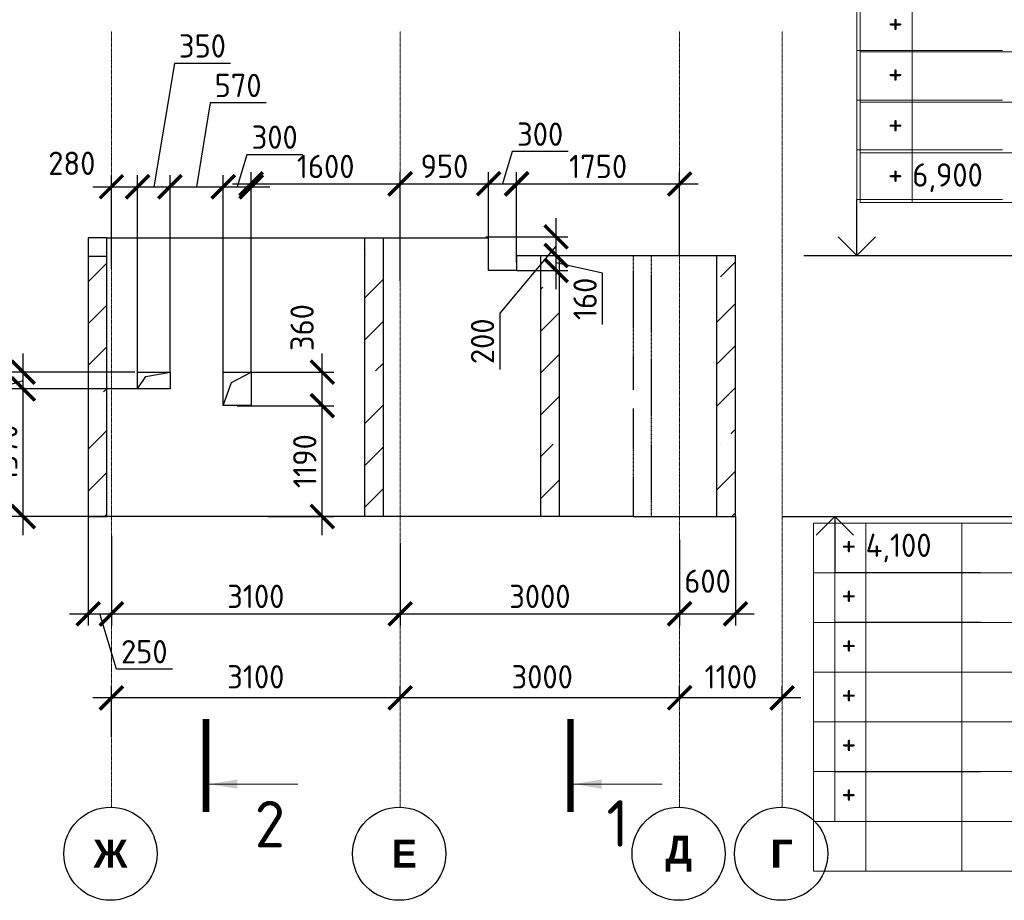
# Model space of a CAD drawing. Header units: millimetres. Extents: x 247266 to 730847, y -636031 to 10052.
# Tile 254 of 256: x 541956 to 552527, y -164405 to -154957. Entities that reach past the tile are written whole.
import ezdxf

# ---------------------------------------------------------------- set-up
doc = ezdxf.new("R2010")
doc.units = ezdxf.units.MM
for name, pattern in [('______5', [1100, 800, -100, 100, -100]), ('________', [0]), ('HIDDEN2', [4.7625, 3.175, -1.5875]), ('осевая', [50.8, 31.75, -6.35, 6.35, -6.35])]:
    doc.linetypes.add(name, pattern=pattern)
for name, color, linetype, lineweight in [('RAZMER', 7, 'Continuous', 15), ('Standard', 7, 'Continuous', 25), ('АС-Таблицы', 7, 'Continuous', 20), ('Оси', 7, '______5', 18), ('отметки', 7, 'Continuous', 18), ('Узлы', 7, 'Continuous', 0)]:
    doc.layers.add(name, color=color, linetype=linetype, lineweight=lineweight)
doc.layers.add('РАЗМЕРЫ', color=7, linetype='Continuous')
doc.styles.add('Century Gothic', font='GOTHIC.TTF')
doc.styles.add('GOST-2.304_Type-B', font='GOST_Common.ttf')
doc.styles.add('ГОСТ', font='GOST_Common.ttf')
doc.dimstyles.new('СПДС', dxfattribs={"dimscale": 100, "dimtxt": 2.5, "dimasz": 2.5, "dimexe": 1.25, "dimexo": 0, "dimtad": 1, "dimdec": 0, "dimtxsty": 'GOST-2.304_Type-B', "dimblk": 'ARCHTICK', "dimcen": 2.5, "dimdle": 2, "dimadec": 0, "dimazin": 2, "dimtfac": 0.75, "dimtdec": 0, "dimtmove": 1, "dimatfit": 3, "dimfxl": 1, "dimtolj": 1, "dimarcsym": 1})

# ---------------------------------------------------------------- blocks, each defined once
blk = doc.blocks.new('_ArchTick')
at = {"color": 0, "linetype": 'ByBlock', "const_width": 0.15}
blk.add_lwpolyline([(-0.5, -0.5), (0.5, 0.5)], dxfattribs=at)
blk = doc.blocks.new('*D230')
at = {"color": 0, "lineweight": -2}
for p, q in [((536285, -162233), (536285, -162108)), ((537385, -162233), (537385, -162108)), ((537585, -162233), (536085, -162233))]:
    blk.add_line(p, q, dxfattribs=at)
at = {"layer": 'DEFPOINTS', "color": 0, "ltscale": 100}
for p in [(536285, -162233), (536285, -162233), (537385, -162233)]:
    blk.add_point(p, dxfattribs=at)
at = {"color": 0, "lineweight": -2, "ltscale": 100, "xscale": 250, "yscale": 250, "zscale": 250, "rotation": 180}
blk.add_blockref('_ArchTick', (536285, -162233), dxfattribs=at)
at = {"color": 0, "lineweight": -2, "ltscale": 100, "xscale": 250, "yscale": 250, "zscale": 250}
blk.add_blockref('_ArchTick', (537385, -162233), dxfattribs=at)
at = {"color": 0, "lineweight": 0, "ltscale": 100, "insert": (536835, -162007), "char_height": 250, "width": 83333.33, "attachment_point": 5, "style": 'GOST-2.304_Type-B'}
blk.add_mtext('\\A1;1100', dxfattribs=at)
blk = doc.blocks.new('*D231')
at = {"color": 0, "lineweight": -2}
for p, q in [((533285, -162233), (533285, -162108)), ((536285, -162233), (536285, -162108)), ((536485, -162233), (533085, -162233))]:
    blk.add_line(p, q, dxfattribs=at)
at = {"layer": 'DEFPOINTS', "color": 0, "ltscale": 100}
for p in [(533285, -162233), (533285, -162233), (536285, -162233)]:
    blk.add_point(p, dxfattribs=at)
at = {"color": 0, "lineweight": -2, "ltscale": 100, "xscale": 250, "yscale": 250, "zscale": 250, "rotation": 180}
blk.add_blockref('_ArchTick', (533285, -162233), dxfattribs=at)
at = {"color": 0, "lineweight": -2, "ltscale": 100, "xscale": 250, "yscale": 250, "zscale": 250}
blk.add_blockref('_ArchTick', (536285, -162233), dxfattribs=at)
at = {"color": 0, "lineweight": 0, "ltscale": 100, "insert": (534810, -162007), "char_height": 250, "width": 83333.33, "attachment_point": 5, "style": 'GOST-2.304_Type-B'}
blk.add_mtext('\\A1;3000', dxfattribs=at)
blk = doc.blocks.new('*D232')
at = {"color": 0, "lineweight": -2}
for p, q in [((530185, -162656), (530185, -162108)), ((533285, -162233), (533285, -162108)), ((533485, -162233), (529985, -162233))]:
    blk.add_line(p, q, dxfattribs=at)
at = {"layer": 'DEFPOINTS', "color": 0, "ltscale": 100}
for p in [(530185, -162233), (533285, -162233), (530185, -162656)]:
    blk.add_point(p, dxfattribs=at)
at = {"color": 0, "lineweight": -2, "ltscale": 100, "xscale": 250, "yscale": 250, "zscale": 250, "rotation": 180}
blk.add_blockref('_ArchTick', (530185, -162233), dxfattribs=at)
at = {"color": 0, "lineweight": -2, "ltscale": 100, "xscale": 250, "yscale": 250, "zscale": 250}
blk.add_blockref('_ArchTick', (533285, -162233), dxfattribs=at)
at = {"color": 0, "lineweight": 0, "ltscale": 100, "insert": (531735, -162007), "char_height": 250, "width": 83333.33, "attachment_point": 5, "style": 'GOST-2.304_Type-B'}
blk.add_mtext('\\A1;3100', dxfattribs=at)
blk = doc.blocks.new('NSY101')
at = {"color": 0, "linetype": 'ByBlock', "lineweight": -2}
blk.add_circle((0, 0), 50, dxfattribs=at)
blk = doc.blocks.new('*D233')
at = {"color": 0, "lineweight": -2}
for p, q in [((549041, -162233), (549041, -162108)), ((550141, -162233), (550141, -162108)), ((550341, -162233), (548841, -162233))]:
    blk.add_line(p, q, dxfattribs=at)
at = {"layer": 'DEFPOINTS', "color": 0, "ltscale": 100}
for p in [(549041, -162233), (549041, -162233), (550141, -162233)]:
    blk.add_point(p, dxfattribs=at)
at = {"color": 0, "lineweight": -2, "ltscale": 100, "xscale": 250, "yscale": 250, "zscale": 250, "rotation": 180}
blk.add_blockref('_ArchTick', (549041, -162233), dxfattribs=at)
at = {"color": 0, "lineweight": -2, "ltscale": 100, "xscale": 250, "yscale": 250, "zscale": 250}
blk.add_blockref('_ArchTick', (550141, -162233), dxfattribs=at)
at = {"color": 0, "lineweight": 0, "ltscale": 100, "insert": (549591, -162007), "char_height": 250, "width": 83333.33, "attachment_point": 5, "style": 'GOST-2.304_Type-B'}
blk.add_mtext('\\A1;1100', dxfattribs=at)
blk = doc.blocks.new('*D234')
at = {"color": 0, "lineweight": -2}
for p, q in [((546041, -162233), (546041, -162108)), ((549041, -162233), (549041, -162108)), ((549241, -162233), (545841, -162233))]:
    blk.add_line(p, q, dxfattribs=at)
at = {"layer": 'DEFPOINTS', "color": 0, "ltscale": 100}
for p in [(546041, -162233), (546041, -162233), (549041, -162233)]:
    blk.add_point(p, dxfattribs=at)
at = {"color": 0, "lineweight": -2, "ltscale": 100, "xscale": 250, "yscale": 250, "zscale": 250, "rotation": 180}
blk.add_blockref('_ArchTick', (546041, -162233), dxfattribs=at)
at = {"color": 0, "lineweight": -2, "ltscale": 100, "xscale": 250, "yscale": 250, "zscale": 250}
blk.add_blockref('_ArchTick', (549041, -162233), dxfattribs=at)
at = {"color": 0, "lineweight": 0, "ltscale": 100, "insert": (547566, -162007), "char_height": 250, "width": 83333.33, "attachment_point": 5, "style": 'GOST-2.304_Type-B'}
blk.add_mtext('\\A1;3000', dxfattribs=at)
blk = doc.blocks.new('*D235')
at = {"color": 0, "lineweight": -2}
for p, q in [((542941, -162656), (542941, -162108)), ((546041, -162233), (546041, -162108)), ((546241, -162233), (542741, -162233))]:
    blk.add_line(p, q, dxfattribs=at)
at = {"layer": 'DEFPOINTS', "color": 0, "ltscale": 100}
for p in [(542941, -162233), (546041, -162233), (542941, -162656)]:
    blk.add_point(p, dxfattribs=at)
at = {"color": 0, "lineweight": -2, "ltscale": 100, "xscale": 250, "yscale": 250, "zscale": 250, "rotation": 180}
blk.add_blockref('_ArchTick', (542941, -162233), dxfattribs=at)
at = {"color": 0, "lineweight": -2, "ltscale": 100, "xscale": 250, "yscale": 250, "zscale": 250}
blk.add_blockref('_ArchTick', (546041, -162233), dxfattribs=at)
at = {"color": 0, "lineweight": 0, "ltscale": 100, "insert": (544491, -162007), "char_height": 250, "width": 83333.33, "attachment_point": 5, "style": 'GOST-2.304_Type-B'}
blk.add_mtext('\\A1;3100', dxfattribs=at)
blk = doc.blocks.new('*D251')
at = {"layer": 'DEFPOINTS', "color": 0, "ltscale": 100}
for p in [(542691, -160287), (542941, -160494), (542941, -161331)]:
    blk.add_point(p, dxfattribs=at)
at = {"layer": 'РАЗМЕРЫ', "color": 0, "lineweight": -2}
for p, q in [((542691, -160287), (542691, -161456)), ((542941, -160494), (542941, -161456)), ((542491, -161331), (543141, -161331)), ((542994, -161925), (542816, -161331)), ((543595, -161925), (542994, -161925))]:
    blk.add_line(p, q, dxfattribs=at)
at = {"layer": 'РАЗМЕРЫ', "color": 0, "lineweight": -2, "ltscale": 100, "xscale": 250, "yscale": 250, "zscale": 250, "rotation": 180}
blk.add_blockref('_ArchTick', (542691, -161331), dxfattribs=at)
at = {"layer": 'РАЗМЕРЫ', "color": 0, "lineweight": -2, "ltscale": 100, "xscale": 250, "yscale": 250, "zscale": 250}
blk.add_blockref('_ArchTick', (542941, -161331), dxfattribs=at)
at = {"layer": 'РАЗМЕРЫ', "color": 0, "lineweight": 0, "ltscale": 100, "insert": (543294, -161738), "char_height": 250, "attachment_point": 5, "style": 'GOST-2.304_Type-B'}
blk.add_mtext('\\A1;250', dxfattribs=at)
blk = doc.blocks.new('*D252')
at = {"layer": 'DEFPOINTS', "color": 0, "ltscale": 100}
for p in [(546041, -160573), (542941, -160710), (546041, -161331)]:
    blk.add_point(p, dxfattribs=at)
at = {"layer": 'РАЗМЕРЫ', "color": 0, "lineweight": -2}
for p, q in [((546041, -160573), (546041, -161456)), ((542941, -160710), (542941, -161456)), ((542741, -161331), (546241, -161331))]:
    blk.add_line(p, q, dxfattribs=at)
at = {"layer": 'РАЗМЕРЫ', "color": 0, "lineweight": -2, "ltscale": 100, "xscale": 250, "yscale": 250, "zscale": 250, "rotation": 180}
blk.add_blockref('_ArchTick', (542941, -161331), dxfattribs=at)
at = {"layer": 'РАЗМЕРЫ', "color": 0, "lineweight": -2, "ltscale": 100, "xscale": 250, "yscale": 250, "zscale": 250}
blk.add_blockref('_ArchTick', (546041, -161331), dxfattribs=at)
at = {"layer": 'РАЗМЕРЫ', "color": 0, "lineweight": 0, "ltscale": 100, "insert": (544491, -161144), "char_height": 250, "attachment_point": 5, "style": 'GOST-2.304_Type-B'}
blk.add_mtext('\\A1;3100', dxfattribs=at)
blk = doc.blocks.new('*D253')
at = {"layer": 'DEFPOINTS', "color": 0, "ltscale": 100}
for p in [(549041, -160536), (546041, -160573), (549041, -161331)]:
    blk.add_point(p, dxfattribs=at)
at = {"layer": 'РАЗМЕРЫ', "color": 0, "lineweight": -2}
for p, q in [((549041, -160536), (549041, -161456)), ((546041, -160573), (546041, -161456)), ((545841, -161331), (549241, -161331))]:
    blk.add_line(p, q, dxfattribs=at)
at = {"layer": 'РАЗМЕРЫ', "color": 0, "lineweight": -2, "ltscale": 100, "xscale": 250, "yscale": 250, "zscale": 250, "rotation": 180}
blk.add_blockref('_ArchTick', (546041, -161331), dxfattribs=at)
at = {"layer": 'РАЗМЕРЫ', "color": 0, "lineweight": -2, "ltscale": 100, "xscale": 250, "yscale": 250, "zscale": 250}
blk.add_blockref('_ArchTick', (549041, -161331), dxfattribs=at)
at = {"layer": 'РАЗМЕРЫ', "color": 0, "lineweight": 0, "ltscale": 100, "insert": (547541, -161144), "char_height": 250, "attachment_point": 5, "style": 'GOST-2.304_Type-B'}
blk.add_mtext('\\A1;3000', dxfattribs=at)
blk = doc.blocks.new('*D254')
at = {"layer": 'DEFPOINTS', "color": 0, "ltscale": 100}
for p in [(549641, -160287), (549041, -160536), (549641, -161331)]:
    blk.add_point(p, dxfattribs=at)
at = {"layer": 'РАЗМЕРЫ', "color": 0, "lineweight": -2}
for p, q in [((549641, -160287), (549641, -161456)), ((549041, -160536), (549041, -161456)), ((548841, -161331), (549841, -161331))]:
    blk.add_line(p, q, dxfattribs=at)
at = {"layer": 'РАЗМЕРЫ', "color": 0, "lineweight": -2, "ltscale": 100, "xscale": 250, "yscale": 250, "zscale": 250, "rotation": 180}
blk.add_blockref('_ArchTick', (549041, -161331), dxfattribs=at)
at = {"layer": 'РАЗМЕРЫ', "color": 0, "lineweight": -2, "ltscale": 100, "xscale": 250, "yscale": 250, "zscale": 250}
blk.add_blockref('_ArchTick', (549641, -161331), dxfattribs=at)
at = {"layer": 'РАЗМЕРЫ', "color": 0, "lineweight": 0, "ltscale": 100, "insert": (549341, -160981), "char_height": 250, "attachment_point": 5, "style": 'GOST-2.304_Type-B'}
blk.add_mtext('\\A1;600', dxfattribs=at)
blk = doc.blocks.new('*D338')
at = {"color": 0, "lineweight": -2}
for p, q in [((562468, -162446), (560518, -162446)), ((560718, -162446), (560718, -162571)), ((562268, -162446), (562268, -162571))]:
    blk.add_line(p, q, dxfattribs=at)
at = {"layer": 'DEFPOINTS', "color": 0, "ltscale": 100}
for p in [(560718, -162446), (560718, -162446), (562268, -162446)]:
    blk.add_point(p, dxfattribs=at)
at = {"color": 0, "lineweight": -2, "ltscale": 100, "xscale": 250, "yscale": 250, "zscale": 250, "rotation": 180}
blk.add_blockref('_ArchTick', (560718, -162446), dxfattribs=at)
at = {"color": 0, "lineweight": -2, "ltscale": 100, "xscale": 250, "yscale": 250, "zscale": 250}
blk.add_blockref('_ArchTick', (562268, -162446), dxfattribs=at)
at = {"color": 0, "lineweight": 0, "ltscale": 100, "insert": (561493, -162221), "char_height": 250, "width": 83333.33, "attachment_point": 5, "style": 'GOST-2.304_Type-B'}
blk.add_mtext('\\A1;1550', dxfattribs=at)
blk = doc.blocks.new('*D339')
at = {"color": 0, "lineweight": -2}
for p, q in [((560918, -162446), (554818, -162446)), ((555018, -162446), (555018, -162571)), ((560718, -162446), (560718, -162571))]:
    blk.add_line(p, q, dxfattribs=at)
at = {"layer": 'DEFPOINTS', "color": 0, "ltscale": 100}
for p in [(555018, -162446), (555018, -162446), (560718, -162446)]:
    blk.add_point(p, dxfattribs=at)
at = {"color": 0, "lineweight": -2, "ltscale": 100, "xscale": 250, "yscale": 250, "zscale": 250, "rotation": 180}
blk.add_blockref('_ArchTick', (555018, -162446), dxfattribs=at)
at = {"color": 0, "lineweight": -2, "ltscale": 100, "xscale": 250, "yscale": 250, "zscale": 250}
blk.add_blockref('_ArchTick', (560718, -162446), dxfattribs=at)
at = {"color": 0, "lineweight": 0, "ltscale": 100, "insert": (557893, -162220), "char_height": 250, "width": 83333.33, "attachment_point": 5, "style": 'GOST-2.304_Type-B'}
blk.add_mtext('\\A1;5700', dxfattribs=at)
blk = doc.blocks.new('*D488')
at = {"color": 0, "lineweight": -2}
for p, q in [((588467, -162025), (588467, -161900)), ((589567, -162025), (589567, -161900)), ((589767, -162025), (588267, -162025))]:
    blk.add_line(p, q, dxfattribs=at)
at = {"layer": 'DEFPOINTS', "color": 0, "ltscale": 100}
for p in [(588467, -162025), (588467, -162025), (589567, -162025)]:
    blk.add_point(p, dxfattribs=at)
at = {"color": 0, "lineweight": -2, "ltscale": 100, "xscale": 250, "yscale": 250, "zscale": 250, "rotation": 180}
blk.add_blockref('_ArchTick', (588467, -162025), dxfattribs=at)
at = {"color": 0, "lineweight": -2, "ltscale": 100, "xscale": 250, "yscale": 250, "zscale": 250}
blk.add_blockref('_ArchTick', (589567, -162025), dxfattribs=at)
at = {"color": 0, "lineweight": 0, "ltscale": 100, "insert": (589017, -161800), "char_height": 250, "width": 83333.33, "attachment_point": 5, "style": 'GOST-2.304_Type-B'}
blk.add_mtext('\\A1;1100', dxfattribs=at)
blk = doc.blocks.new('*D489')
at = {"color": 0, "lineweight": -2}
for p, q in [((585467, -162025), (585467, -161900)), ((588467, -162025), (588467, -161900)), ((588667, -162025), (585267, -162025))]:
    blk.add_line(p, q, dxfattribs=at)
at = {"layer": 'DEFPOINTS', "color": 0, "ltscale": 100}
for p in [(585467, -162025), (585467, -162025), (588467, -162025)]:
    blk.add_point(p, dxfattribs=at)
at = {"color": 0, "lineweight": -2, "ltscale": 100, "xscale": 250, "yscale": 250, "zscale": 250, "rotation": 180}
blk.add_blockref('_ArchTick', (585467, -162025), dxfattribs=at)
at = {"color": 0, "lineweight": -2, "ltscale": 100, "xscale": 250, "yscale": 250, "zscale": 250}
blk.add_blockref('_ArchTick', (588467, -162025), dxfattribs=at)
at = {"color": 0, "lineweight": 0, "ltscale": 100, "insert": (586992, -161800), "char_height": 250, "width": 83333.33, "attachment_point": 5, "style": 'GOST-2.304_Type-B'}
blk.add_mtext('\\A1;3000', dxfattribs=at)
blk = doc.blocks.new('*D490')
at = {"color": 0, "lineweight": -2}
for p, q in [((582367, -162448), (582367, -161900)), ((585467, -162025), (585467, -161900)), ((585667, -162025), (582167, -162025))]:
    blk.add_line(p, q, dxfattribs=at)
at = {"layer": 'DEFPOINTS', "color": 0, "ltscale": 100}
for p in [(582367, -162025), (585467, -162025), (582367, -162448)]:
    blk.add_point(p, dxfattribs=at)
at = {"color": 0, "lineweight": -2, "ltscale": 100, "xscale": 250, "yscale": 250, "zscale": 250, "rotation": 180}
blk.add_blockref('_ArchTick', (582367, -162025), dxfattribs=at)
at = {"color": 0, "lineweight": -2, "ltscale": 100, "xscale": 250, "yscale": 250, "zscale": 250}
blk.add_blockref('_ArchTick', (585467, -162025), dxfattribs=at)
at = {"color": 0, "lineweight": 0, "ltscale": 100, "insert": (583917, -161800), "char_height": 250, "width": 83333.33, "attachment_point": 5, "style": 'GOST-2.304_Type-B'}
blk.add_mtext('\\A1;3100', dxfattribs=at)
blk = doc.blocks.new('*D515')
at = {"layer": 'DEFPOINTS', "color": 0, "ltscale": 100}
for p in [(543221, -156749), (542941, -157633), (543221, -158738)]:
    blk.add_point(p, dxfattribs=at)
at = {"layer": 'РАЗМЕРЫ', "color": 0, "lineweight": -2}
for p, q in [((542941, -157633), (542941, -156624)), ((543221, -158738), (543221, -156624)), ((542741, -156749), (543421, -156749))]:
    blk.add_line(p, q, dxfattribs=at)
at = {"layer": 'РАЗМЕРЫ', "color": 0, "lineweight": -2, "ltscale": 100, "xscale": 250, "yscale": 250, "zscale": 250, "rotation": 180}
blk.add_blockref('_ArchTick', (542941, -156749), dxfattribs=at)
at = {"layer": 'РАЗМЕРЫ', "color": 0, "lineweight": -2, "ltscale": 100, "xscale": 250, "yscale": 250, "zscale": 250}
blk.add_blockref('_ArchTick', (543221, -156749), dxfattribs=at)
at = {"layer": 'РАЗМЕРЫ', "color": 0, "lineweight": 0, "ltscale": 100, "insert": (542516, -156497), "char_height": 250, "attachment_point": 5, "style": 'GOST-2.304_Type-B'}
blk.add_mtext('\\A1;280', dxfattribs=at)
blk = doc.blocks.new('*D516')
at = {"layer": 'DEFPOINTS', "color": 0, "ltscale": 100}
for p in [(543570, -156749), (543221, -158738), (543570, -158738)]:
    blk.add_point(p, dxfattribs=at)
at = {"layer": 'РАЗМЕРЫ', "color": 0, "lineweight": -2}
for p, q in [((543618, -155426), (543396, -156749)), ((544219, -155426), (543618, -155426)), ((543221, -158738), (543221, -156624)), ((543570, -158738), (543570, -156624)), ((543021, -156749), (543770, -156749))]:
    blk.add_line(p, q, dxfattribs=at)
at = {"layer": 'РАЗМЕРЫ', "color": 0, "lineweight": -2, "ltscale": 100, "xscale": 250, "yscale": 250, "zscale": 250, "rotation": 180}
blk.add_blockref('_ArchTick', (543221, -156749), dxfattribs=at)
at = {"layer": 'РАЗМЕРЫ', "color": 0, "lineweight": -2, "ltscale": 100, "xscale": 250, "yscale": 250, "zscale": 250}
blk.add_blockref('_ArchTick', (543570, -156749), dxfattribs=at)
at = {"layer": 'РАЗМЕРЫ', "color": 0, "lineweight": 0, "ltscale": 100, "insert": (543918, -155238), "char_height": 250, "attachment_point": 5, "style": 'GOST-2.304_Type-B'}
blk.add_mtext('\\A1;350', dxfattribs=at)
blk = doc.blocks.new('*D517')
at = {"layer": 'DEFPOINTS', "color": 0, "ltscale": 100}
for p in [(544141, -156749), (543570, -158738), (544141, -158738)]:
    blk.add_point(p, dxfattribs=at)
at = {"layer": 'РАЗМЕРЫ', "color": 0, "lineweight": -2}
for p, q in [((544001, -155850), (543856, -156749)), ((544601, -155850), (544001, -155850)), ((543570, -158738), (543570, -156624)), ((544141, -158738), (544141, -156624)), ((543370, -156749), (544341, -156749))]:
    blk.add_line(p, q, dxfattribs=at)
at = {"layer": 'РАЗМЕРЫ', "color": 0, "lineweight": -2, "ltscale": 100, "xscale": 250, "yscale": 250, "zscale": 250, "rotation": 180}
blk.add_blockref('_ArchTick', (543570, -156749), dxfattribs=at)
at = {"layer": 'РАЗМЕРЫ', "color": 0, "lineweight": -2, "ltscale": 100, "xscale": 250, "yscale": 250, "zscale": 250}
blk.add_blockref('_ArchTick', (544141, -156749), dxfattribs=at)
at = {"layer": 'РАЗМЕРЫ', "color": 0, "lineweight": 0, "ltscale": 100, "insert": (544301, -155662), "char_height": 250, "attachment_point": 5, "style": 'GOST-2.304_Type-B'}
blk.add_mtext('\\A1;570', dxfattribs=at)
blk = doc.blocks.new('*D518')
at = {"layer": 'DEFPOINTS', "color": 0, "ltscale": 100}
for p in [(544441, -156749), (544141, -158738), (544441, -158738)]:
    blk.add_point(p, dxfattribs=at)
at = {"layer": 'РАЗМЕРЫ', "color": 0, "lineweight": -2}
for p, q in [((544394, -156405), (544291, -156749)), ((544994, -156405), (544394, -156405)), ((544141, -158738), (544141, -156624)), ((544441, -158738), (544441, -156624)), ((543941, -156749), (544641, -156749))]:
    blk.add_line(p, q, dxfattribs=at)
at = {"layer": 'РАЗМЕРЫ', "color": 0, "lineweight": -2, "ltscale": 100, "xscale": 250, "yscale": 250, "zscale": 250, "rotation": 180}
blk.add_blockref('_ArchTick', (544141, -156749), dxfattribs=at)
at = {"layer": 'РАЗМЕРЫ', "color": 0, "lineweight": -2, "ltscale": 100, "xscale": 250, "yscale": 250, "zscale": 250}
blk.add_blockref('_ArchTick', (544441, -156749), dxfattribs=at)
at = {"layer": 'РАЗМЕРЫ', "color": 0, "lineweight": 0, "ltscale": 100, "insert": (544694, -156217), "char_height": 250, "attachment_point": 5, "style": 'GOST-2.304_Type-B'}
blk.add_mtext('\\A1;300', dxfattribs=at)
blk = doc.blocks.new('*D519')
at = {"layer": 'DEFPOINTS', "color": 0, "ltscale": 100}
for p in [(546041, -156719), (546041, -157762), (544441, -158738)]:
    blk.add_point(p, dxfattribs=at)
at = {"layer": 'РАЗМЕРЫ', "color": 0, "lineweight": -2}
for p, q in [((544441, -158738), (544441, -156594)), ((546041, -157762), (546041, -156594)), ((544241, -156719), (546241, -156719))]:
    blk.add_line(p, q, dxfattribs=at)
at = {"layer": 'РАЗМЕРЫ', "color": 0, "lineweight": -2, "ltscale": 100, "xscale": 250, "yscale": 250, "zscale": 250, "rotation": 180}
blk.add_blockref('_ArchTick', (544441, -156719), dxfattribs=at)
at = {"layer": 'РАЗМЕРЫ', "color": 0, "lineweight": -2, "ltscale": 100, "xscale": 250, "yscale": 250, "zscale": 250}
blk.add_blockref('_ArchTick', (546041, -156719), dxfattribs=at)
at = {"layer": 'РАЗМЕРЫ', "color": 0, "lineweight": 0, "ltscale": 100, "insert": (545241, -156531), "char_height": 250, "attachment_point": 5, "style": 'GOST-2.304_Type-B'}
blk.add_mtext('\\A1;1600', dxfattribs=at)
blk = doc.blocks.new('*D520')
at = {"layer": 'DEFPOINTS', "color": 0, "ltscale": 100}
for p in [(546991, -156716), (546991, -157471), (546041, -157762)]:
    blk.add_point(p, dxfattribs=at)
at = {"layer": 'РАЗМЕРЫ', "color": 0, "lineweight": -2}
for p, q in [((546041, -157762), (546041, -156591)), ((546991, -157471), (546991, -156591)), ((545841, -156716), (547191, -156716))]:
    blk.add_line(p, q, dxfattribs=at)
at = {"layer": 'РАЗМЕРЫ', "color": 0, "lineweight": -2, "ltscale": 100, "xscale": 250, "yscale": 250, "zscale": 250, "rotation": 180}
blk.add_blockref('_ArchTick', (546041, -156716), dxfattribs=at)
at = {"layer": 'РАЗМЕРЫ', "color": 0, "lineweight": -2, "ltscale": 100, "xscale": 250, "yscale": 250, "zscale": 250}
blk.add_blockref('_ArchTick', (546991, -156716), dxfattribs=at)
at = {"layer": 'РАЗМЕРЫ', "color": 0, "lineweight": 0, "ltscale": 100, "insert": (546516, -156529), "char_height": 250, "attachment_point": 5, "style": 'GOST-2.304_Type-B'}
blk.add_mtext('\\A1;950', dxfattribs=at)
blk = doc.blocks.new('*D521')
at = {"layer": 'DEFPOINTS', "color": 0, "ltscale": 100}
for p in [(547291, -156716), (546991, -157471), (547291, -157567)]:
    blk.add_point(p, dxfattribs=at)
at = {"layer": 'РАЗМЕРЫ', "color": 0, "lineweight": -2}
for p, q in [((547244, -156372), (547141, -156716)), ((547844, -156372), (547244, -156372)), ((546991, -157471), (546991, -156591)), ((547291, -157567), (547291, -156591)), ((546791, -156716), (547491, -156716))]:
    blk.add_line(p, q, dxfattribs=at)
at = {"layer": 'РАЗМЕРЫ', "color": 0, "lineweight": -2, "ltscale": 100, "xscale": 250, "yscale": 250, "zscale": 250, "rotation": 180}
blk.add_blockref('_ArchTick', (546991, -156716), dxfattribs=at)
at = {"layer": 'РАЗМЕРЫ', "color": 0, "lineweight": -2, "ltscale": 100, "xscale": 250, "yscale": 250, "zscale": 250}
blk.add_blockref('_ArchTick', (547291, -156716), dxfattribs=at)
at = {"layer": 'РАЗМЕРЫ', "color": 0, "lineweight": 0, "ltscale": 100, "insert": (547544, -156185), "char_height": 250, "attachment_point": 5, "style": 'GOST-2.304_Type-B'}
blk.add_mtext('\\A1;300', dxfattribs=at)
blk = doc.blocks.new('*D522')
at = {"layer": 'DEFPOINTS', "color": 0, "ltscale": 100}
for p in [(549041, -156719), (549041, -157487), (547291, -157567)]:
    blk.add_point(p, dxfattribs=at)
at = {"layer": 'РАЗМЕРЫ', "color": 0, "lineweight": -2}
for p, q in [((547291, -157567), (547291, -156594)), ((549041, -157487), (549041, -156594)), ((547091, -156719), (549241, -156719))]:
    blk.add_line(p, q, dxfattribs=at)
at = {"layer": 'РАЗМЕРЫ', "color": 0, "lineweight": -2, "ltscale": 100, "xscale": 250, "yscale": 250, "zscale": 250, "rotation": 180}
blk.add_blockref('_ArchTick', (547291, -156719), dxfattribs=at)
at = {"layer": 'РАЗМЕРЫ', "color": 0, "lineweight": -2, "ltscale": 100, "xscale": 250, "yscale": 250, "zscale": 250}
blk.add_blockref('_ArchTick', (549041, -156719), dxfattribs=at)
at = {"layer": 'РАЗМЕРЫ', "color": 0, "lineweight": 0, "ltscale": 100, "insert": (548166, -156531), "char_height": 250, "attachment_point": 5, "style": 'GOST-2.304_Type-B'}
blk.add_mtext('\\A1;1750', dxfattribs=at)
blk = doc.blocks.new('*D523')
at = {"layer": 'DEFPOINTS', "color": 0, "ltscale": 100}
for p in [(541994, -158918), (543221, -158918), (542891, -160287)]:
    blk.add_point(p, dxfattribs=at)
at = {"layer": 'РАЗМЕРЫ', "color": 0, "lineweight": -2}
for p, q in [((541994, -160487), (541994, -158718)), ((543221, -158918), (541869, -158918)), ((542891, -160287), (541869, -160287))]:
    blk.add_line(p, q, dxfattribs=at)
at = {"layer": 'РАЗМЕРЫ', "color": 0, "lineweight": -2, "ltscale": 100, "xscale": 250, "yscale": 250, "zscale": 250}
for p, rotation in [((541994, -158918), 90), ((541994, -160287), 270)]:
    blk.add_blockref('_ArchTick', p, dxfattribs=dict(at, rotation=rotation))
at = {"layer": 'РАЗМЕРЫ', "color": 0, "lineweight": 0, "ltscale": 100, "insert": (541807, -159603), "char_height": 250, "attachment_point": 5, "rotation": 90, "style": 'GOST-2.304_Type-B'}
blk.add_mtext('\\A1;1370', dxfattribs=at)
blk = doc.blocks.new('*D513')
at = {"layer": 'DEFPOINTS', "color": 0, "ltscale": 100}
for p in [(541994, -158738), (543191, -158738), (542530, -158918)]:
    blk.add_point(p, dxfattribs=at)
at = {"layer": 'РАЗМЕРЫ', "color": 0, "lineweight": -2}
for p, q in [((541994, -159118), (541994, -158538)), ((543191, -158738), (541869, -158738)), ((541400, -159006), (541994, -158828)), ((542530, -158918), (541869, -158918)), ((541400, -159556), (541400, -159006))]:
    blk.add_line(p, q, dxfattribs=at)
at = {"layer": 'РАЗМЕРЫ', "color": 0, "lineweight": -2, "ltscale": 100, "xscale": 250, "yscale": 250, "zscale": 250}
for p, rotation in [((541994, -158738), 90), ((541994, -158918), 270)]:
    blk.add_blockref('_ArchTick', p, dxfattribs=dict(at, rotation=rotation))
at = {"layer": 'РАЗМЕРЫ', "color": 0, "lineweight": 0, "ltscale": 100, "insert": (541213, -159281), "char_height": 250, "attachment_point": 5, "rotation": 90, "style": 'GOST-2.304_Type-B'}
blk.add_mtext('\\A1;180', dxfattribs=at)
blk = doc.blocks.new('*D524')
at = {"layer": 'DEFPOINTS', "color": 0, "ltscale": 100}
for p in [(544291, -159098), (545205, -159098), (544622, -160287)]:
    blk.add_point(p, dxfattribs=at)
at = {"layer": 'РАЗМЕРЫ', "color": 0, "lineweight": -2}
for p, q in [((545205, -160487), (545205, -158898)), ((544291, -159098), (545330, -159098)), ((544622, -160287), (545330, -160287))]:
    blk.add_line(p, q, dxfattribs=at)
at = {"layer": 'РАЗМЕРЫ', "color": 0, "lineweight": -2, "ltscale": 100, "xscale": 250, "yscale": 250, "zscale": 250}
for p, rotation in [((545205, -159098), 90), ((545205, -160287), 270)]:
    blk.add_blockref('_ArchTick', p, dxfattribs=dict(at, rotation=rotation))
at = {"layer": 'РАЗМЕРЫ', "color": 0, "lineweight": 0, "ltscale": 100, "insert": (545017, -159693), "char_height": 250, "attachment_point": 5, "rotation": 90, "style": 'GOST-2.304_Type-B'}
blk.add_mtext('\\A1;1190', dxfattribs=at)
blk = doc.blocks.new('*D514')
at = {"layer": 'DEFPOINTS', "color": 0, "ltscale": 100}
for p in [(544441, -158738), (545205, -158738), (544664, -159098)]:
    blk.add_point(p, dxfattribs=at)
at = {"layer": 'РАЗМЕРЫ', "color": 0, "lineweight": -2}
for p, q in [((545205, -159298), (545205, -158538)), ((544441, -158738), (545330, -158738)), ((544664, -159098), (545330, -159098))]:
    blk.add_line(p, q, dxfattribs=at)
at = {"layer": 'РАЗМЕРЫ', "color": 0, "lineweight": -2, "ltscale": 100, "xscale": 250, "yscale": 250, "zscale": 250}
for p, rotation in [((545205, -158738), 90), ((545205, -159098), 270)]:
    blk.add_blockref('_ArchTick', p, dxfattribs=dict(at, rotation=rotation))
at = {"layer": 'РАЗМЕРЫ', "color": 0, "lineweight": 0, "ltscale": 100, "insert": (544988, -158260), "char_height": 250, "attachment_point": 5, "rotation": 90, "style": 'GOST-2.304_Type-B'}
blk.add_mtext('\\A1;360', dxfattribs=at)
blk = doc.blocks.new('*D525')
at = {"layer": 'DEFPOINTS', "color": 0, "ltscale": 100}
for p in [(547394, -157487), (547715, -157487), (547291, -157647)]:
    blk.add_point(p, dxfattribs=at)
at = {"layer": 'РАЗМЕРЫ', "color": 0, "lineweight": -2}
for p, q in [((547715, -157847), (547715, -157287)), ((547394, -157487), (547840, -157487)), ((548214, -157676), (547715, -157567)), ((547291, -157647), (547840, -157647)), ((548214, -158227), (548214, -157676))]:
    blk.add_line(p, q, dxfattribs=at)
at = {"layer": 'РАЗМЕРЫ', "color": 0, "lineweight": -2, "ltscale": 100, "xscale": 250, "yscale": 250, "zscale": 250}
for p, rotation in [((547715, -157487), 90), ((547715, -157647), 270)]:
    blk.add_blockref('_ArchTick', p, dxfattribs=dict(at, rotation=rotation))
at = {"layer": 'РАЗМЕРЫ', "color": 0, "lineweight": 0, "ltscale": 100, "insert": (548026, -157952), "char_height": 250, "attachment_point": 5, "rotation": 90, "style": 'GOST-2.304_Type-B'}
blk.add_mtext('\\A1;160', dxfattribs=at)
blk = doc.blocks.new('*T1291')
at = {"layer": 'DEFPOINTS', "color": 8, "linetype": 'ByBlock', "lineweight": 0}
for p, q in [((0, 0), (3722, 0)), ((0, 0), (0, -3781)), ((561, 0), (561, -3781)), ((1734, 0), (1734, -3781)), ((2484, 0), (2484, -3781)), ((3722, 0), (3722, -3781)), ((0, -533), (3722, -533)), ((0, -1076), (3722, -1076)), ((0, -1619), (3722, -1619)), ((0, -2162), (3722, -2162)), ((0, -2705), (3722, -2705)), ((0, -3247), (3722, -3247)), ((0, -3781), (3722, -3781))]:
    blk.add_line(p, q, dxfattribs=at)
at = {"layer": 'АС-Таблицы', "color": 0, "char_height": 250, "style": 'ГОСТ'}
for s, insert, width, attachment_point in [('+', (461, -633), 361.22, 3), ('+', (2384, -633), 550, 3), ('+', (461, -1176), 361.22, 3), ('+', (2384, -1176), 550, 3), ('+', (461, -1719), 361.22, 3), ('+', (2234, -1719), 250, 3), ('+', (461, -2262), 361.22, 3), ('+', (2234, -2262), 250, 3), ('+', (461, -2805), 361.22, 3), ('+', (2234, -2805), 250, 3), ('6,900', (561, -3514), 1173.09, 4), ('24.900', (2484, -3514), 1237.25, 4), ('+', (461, -3347), 361.22, 3), ('+', (2234, -3347), 250, 3)]:
    blk.add_mtext(s, dxfattribs=dict(at, insert=insert, width=width, attachment_point=attachment_point))
blk = doc.blocks.new('*T1649')
at = {"layer": 'DEFPOINTS', "color": 8, "linetype": 'ByBlock', "lineweight": 0}
for p, q in [((0, 3733), (4233, 3733)), ((0, 0), (0, 3733)), ((561, 0), (561, 3733)), ((1592, 0), (1592, 3733)), ((2660, 0), (2660, 3733)), ((4233, 0), (4233, 3733)), ((0, 3200), (4233, 3200)), ((0, 2667), (4233, 2667)), ((0, 2133), (4233, 2133)), ((0, 1600), (4233, 1600)), ((0, 1067), (4233, 1067)), ((0, 533), (4233, 533)), ((0, 0), (4233, 0))]:
    blk.add_line(p, q, dxfattribs=at)
at = {"layer": 'АС-Таблицы', "color": 0, "char_height": 250, "style": 'ГОСТ'}
for s, insert, width, attachment_point in [('+', (461, 3633), 361.22, 3), ('4,100', (561, 3467), 1031, 4), ('+', (2410, 3633), 568.04, 3), ('22.100', (2660, 3467), 1573.13, 4), ('+', (461, 3100), 361.22, 3), ('+', (2410, 3100), 568.04, 3), ('+', (461, 2567), 361.22, 3), ('+', (2410, 2567), 568.04, 3), ('+', (461, 2033), 361.22, 3), ('+', (2410, 2033), 568.04, 3), ('+', (461, 1500), 361.22, 3), ('+', (2410, 1500), 568.04, 3), ('+', (461, 967), 361.22, 3), ('+', (2410, 967), 568.04, 3)]:
    blk.add_mtext(s, dxfattribs=dict(at, insert=insert, width=width, attachment_point=attachment_point))
blk = doc.blocks.new('*D1807')
at = {"layer": 'DEFPOINTS', "color": 0, "ltscale": 100}
for p in [(546961, -157287), (547715, -157287), (547366, -157487)]:
    blk.add_point(p, dxfattribs=at)
at = {"layer": 'РАЗМЕРЫ', "color": 0, "lineweight": -2}
for p, q in [((547715, -157687), (547715, -157087)), ((546961, -157287), (547840, -157287)), ((547113, -158107), (547715, -157387)), ((547366, -157487), (547840, -157487)), ((547113, -158708), (547113, -158107))]:
    blk.add_line(p, q, dxfattribs=at)
at = {"layer": 'РАЗМЕРЫ', "color": 0, "lineweight": -2, "ltscale": 100, "xscale": 250, "yscale": 250, "zscale": 250}
for p, rotation in [((547715, -157287), 90), ((547715, -157487), 270)]:
    blk.add_blockref('_ArchTick', p, dxfattribs=dict(at, rotation=rotation))
at = {"layer": 'РАЗМЕРЫ', "color": 0, "lineweight": 0, "ltscale": 100, "insert": (546925, -158407), "char_height": 250, "attachment_point": 5, "rotation": 90, "style": 'GOST-2.304_Type-B'}
blk.add_mtext('\\A1;200', dxfattribs=at)

msp = doc.modelspace()

# ---------------------------------------------------------------- hatches: boundary and pattern name
at = {"layer": 'РАЗМЕРЫ', "transparency": 33554648}
h = msp.add_hatch(dxfattribs=at)
h.set_pattern_fill('ANSI35', color=256, scale=100)
h.paths.add_polyline_path([(542890.86, -157495.27), (542690.86, -157495.27), (542690.86, -160287.35), (542890.86, -160287.35)])
h.paths.add_polyline_path([(545860.86, -157487.35), (545660.86, -157487.35), (545660.86, -160287.35), (545740.86, -160287.35), (545860.86, -160287.35)])
h.paths.add_polyline_path([(547750.86, -157487.35), (547550.86, -157487.35), (547550.86, -160287.35), (547750.86, -160287.35)])
h.paths.add_polyline_path([(549640.86, -157487.35), (549440.86, -157487.35), (549440.86, -160287.35), (549640.86, -160287.35)])

# ---------------------------------------------------------------- linework, layer by layer
at = {"transparency": 33554687}
for p, q in [((542890.86, -160287.35), (542890.86, -157295.27)), ((545660.86, -160287.35), (545660.86, -157295.27)), ((545860.86, -160287.35), (545860.86, -157295.27)), ((547550.86, -160287.35), (547550.86, -157487.35)), ((547750.86, -160287.35), (547750.86, -157487.35)), ((549440.86, -160287.35), (549440.86, -157487.35))]:
    msp.add_line(p, q, dxfattribs=at)
at = {"linetype": 'HIDDEN2', "transparency": 33554687}
for p, q in [((548540.86, -157487.35), (548540.86, -158927.35)), ((548540.86, -157487.35), (548540.86, -158927.35)), ((548740.86, -160287.35), (548740.86, -157487.35)), ((548740.86, -160287.35), (548740.86, -157487.35)), ((548540.86, -159127.35), (548540.86, -160287.35))]:
    msp.add_line(p, q, dxfattribs=at)
for points in [[(550375.78, -157487.35), (553336.75, -157487.35)], [(550800.84, -157487.35), (551635.41, -157487.35)], [(550140.86, -160287.35), (553101.83, -160287.35)]]:
    msp.add_lwpolyline(points)
at = {"layer": 'RAZMER', "ltscale": 100}
for p, q in [((550943.69, -157039.99), (550943.69, -154216.26)), ((550945.21, -155285.58), (552507.71, -155285.58)), ((550945.21, -155818.91), (552507.71, -155818.91)), ((550945.21, -156352.24), (552507.71, -156352.24)), ((550945.21, -156885.58), (552507.71, -156885.58)), ((550708.77, -160734.7), (550708.77, -163558.43)), ((550710.29, -160889.12), (552272.79, -160889.12)), ((550710.29, -161422.45), (552272.79, -161422.45)), ((550710.29, -161955.78), (552272.79, -161955.78)), ((550710.29, -162489.12), (552272.79, -162489.12)), ((550710.29, -163025.1), (552272.79, -163025.1)), ((550710.29, -163558.43), (552272.79, -163558.43))]:
    msp.add_line(p, q, dxfattribs=at)
at = {"layer": 'Standard', "linetype": '________', "lineweight": 30, "transparency": 33554687}
for p, q in [((542690.86, -157295.27), (542690.86, -160287.35)), ((542890.86, -157295.27), (542690.86, -157295.27)), ((542890.86, -157295.27), (546990.7, -157295.27)), ((542890.86, -157495.27), (542890.86, -157295.27)), ((546990.7, -157647.36), (546990.7, -157295.27)), ((547290.7, -157487.35), (549640.86, -157487.35)), ((547290.7, -157487.45), (547290.7, -157647.36)), ((549640.86, -160287.35), (549640.86, -157487.35)), ((547290.7, -157647.36), (546990.7, -157647.36)), ((542690.86, -160287.35), (542890.86, -160287.35)), ((545740.86, -160287.35), (542890.86, -160287.35)), ((548540.86, -160287.35), (545740.86, -160287.35)), ((548540.86, -160287.35), (548740.86, -160287.35)), ((548740.86, -160287.35), (549640.86, -160287.35))]:
    msp.add_line(p, q, dxfattribs=at)
at = {"layer": 'Standard', "linetype": '________', "lineweight": 25, "transparency": 33554687}
msp.add_line((542690.86, -157495.27), (542890.86, -157495.27), dxfattribs=at)
at = {"layer": 'Standard', "linetype": '________', "lineweight": 30, "transparency": 33554687}
for points in [[(543220.86, -158737.72), (543570.48, -158737.72), (543570.48, -158917.71), (543220.86, -158917.71)], [(544440.66, -159097.72), (544140.86, -159097.72), (544140.86, -158737.71), (544440.66, -158737.71)]]:
    msp.add_lwpolyline(points, close=True, dxfattribs=at)
at = {"layer": 'Оси', "linetype": 'осевая', "lineweight": 0, "ltscale": 0.3, "transparency": 33554687}
for p, q in [((542940.86, -163401.37), (542940.86, -155079.39)), ((546040.86, -163401.37), (546040.86, -155079.39)), ((549040.86, -163401.37), (549040.86, -155079.39)), ((550140.86, -163401.37), (550140.86, -155079.39))]:
    msp.add_line(p, q, dxfattribs=at)
at = {"layer": 'отметки', "linetype": 'Continuous', "lineweight": 25, "ltscale": 100}
for p, q in [((550943.69, -157487.35), (550943.69, -156887.35)), ((550708.77, -160287.35), (550708.77, -160887.35))]:
    msp.add_line(p, q, dxfattribs=at)
for points in [[(550743.69, -157287.35), (550943.69, -157487.35), (551143.69, -157287.35)], [(550508.77, -160487.35), (550708.77, -160287.35), (550908.77, -160487.35)]]:
    msp.add_lwpolyline(points, dxfattribs=at)
at = {"layer": 'РАЗМЕРЫ'}
for points in [[(543220.86, -158917.71), (543311.06, -158785.55), (543570.48, -158737.72)], [(544140.86, -159097.72), (544230.9, -158847.65), (544440.66, -158737.71)]]:
    msp.add_lwpolyline(points, dxfattribs=at)
at = {"layer": 'Узлы', "linetype": 'Continuous', "lineweight": 0}
for p, q in [((543992.15, -163158.26, 200), (544942.15, -163158.26, 200)), ((547905.31, -163158.26, 200), (548855.31, -163158.26, 200))]:
    msp.add_line(p, q, dxfattribs=at)
at = {"layer": 'Узлы', "linetype": 'Continuous', "lineweight": 0, "const_width": 70, "elevation": 200}
for points in [[(543957.15, -163458.26), (543957.15, -162458.26)], [(547870.31, -163458.26), (547870.31, -162458.26)]]:
    msp.add_lwpolyline(points, dxfattribs=at)
at = {"layer": 'Узлы', "linetype": 'Continuous', "lineweight": 0}
for points in [[(543992.15, -163158.26, 200), (544292.6, -163208.53, 200), (544292.6, -163107.98, 200)], [(547905.31, -163158.26, 200), (548205.76, -163208.53, 200), (548205.76, -163107.98, 200)]]:
    msp.add_solid(points, dxfattribs=at)

# ---------------------------------------------------------------- block references
for name, p in [('*T1291', (550978.57, -153137.47)), ('*T1649', (550478.06, -164091.76))]:
    msp.add_blockref(name, p)
at = {"layer": 'Оси', "linetype": 'Continuous', "lineweight": 25, "transparency": 33554687, "xscale": 9.999999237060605, "yscale": 9.999999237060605, "zscale": 9.999999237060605, "rotation": 90.00000000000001}
for p in [(542930.76, -163904.97), (546030.76, -163904.97), (549030.76, -163904.97), (550130.76, -163904.97)]:
    msp.add_blockref('NSY101', p, dxfattribs=at)

# ---------------------------------------------------------------- texts
at = {"layer": 'Оси', "linetype": 'Continuous', "lineweight": 25, "transparency": 33554687, "char_height": 300, "attachment_point": 5, "style": 'Century Gothic'}
for s, insert, width in [('\\A1;{\\fCentury Gothic|i0|b1;\\H300.000000;\\W1.000000;\\C16;Ж}\\P', (542930.76, -163904.97), 540), ('\\A1;{\\fCentury Gothic|i0|b1;\\H300.000000;\\W1.000000;\\C16; Е}\\P', (546030.76, -163904.97), 480), ('\\A1;{\\fCentury Gothic|i0|b1;\\H300.000000;\\W1.000000;\\C16;Д}\\P', (549030.76, -163904.97), 470), ('\\A1;{\\fCentury Gothic|i0|b1;\\H300.000000;\\W1.000000;\\C16;Г}\\P', (550130.76, -163904.97), 345), ('\\A1;{\\fCentury Gothic|i0|b1;\\H300.000000;\\W1.000000;\\C16;Г}\\P', (550140.86, -163904.97), 345)]:
    msp.add_mtext(s, dxfattribs=dict(at, insert=insert, width=width))
at = {"layer": 'Узлы', "linetype": 'Continuous', "lineweight": 0, "char_height": 500, "attachment_point": 5, "style": 'GOST-2.304_Type-B'}
for s, insert in [('2', (544642.15, -163588.26, 200)), ('1', (548375.37, -163580.44, 200))]:
    msp.add_mtext_dynamic_manual_height_columns(s, width=723.8798, gutter_width=25, heights=[0], dxfattribs=dict(at, insert=insert))

# ---------------------------------------------------------------- dimensions: what is measured, and where the dimension line sits
at = {"lineweight": 0}
for base, p1, p2, picture, middle in [((582366.51, -162024.64), (585466.51, -162024.64), (582366.51, -162448.17), '*D490', (583916.51, -162024.64)), ((585466.51, -162024.64), (588466.51, -162024.64), (585466.51, -162024.64), '*D489', (586991.66, -162024.64)), ((588466.51, -162024.64), (589566.51, -162024.64), (588466.51, -162024.64), '*D488', (589016.51, -162024.64)), ((530185.3, -162232.56), (533285.3, -162232.56), (530185.3, -162656.09), '*D232', (531735.3, -162232.56)), ((533285.3, -162232.56), (536285.3, -162232.56), (533285.3, -162232.56), '*D231', (534810.45, -162232.56)), ((536285.3, -162232.56), (537385.3, -162232.56), (536285.3, -162232.56), '*D230', (536835.3, -162232.56)), ((542940.86, -162232.56), (546040.86, -162232.56), (542940.86, -162656.09), '*D235', (544490.86, -162232.56)), ((546040.86, -162232.56), (549040.86, -162232.56), (546040.86, -162232.56), '*D234', (547566.02, -162232.56)), ((549040.86, -162232.56), (550140.86, -162232.56), (549040.86, -162232.56), '*D233', (549590.86, -162232.56)), ((555018.05, -162445.76), (560718.05, -162445.76), (555018.05, -162445.76), '*D339', (557893.2, -162445.76)), ((560718.05, -162445.76), (562268.05, -162445.76), (560718.05, -162445.76), '*D338', (561493.05, -162445.76))]:
    dim = msp.add_linear_dim(base=base, p1=p1, p2=p2, angle=180, dimstyle='СПДС', override={"dimgap": 1}, dxfattribs=at)
    dim.commit()
    dim.dimension.update_dxf_attribs({"geometry": picture, "text_midpoint": middle, "dimtype": 160})
at = {"layer": 'РАЗМЕРЫ', "lineweight": 0}
for base, p1, p2, picture, middle in [((543570.48, -156748.74), (543220.86, -158737.72), (543570.48, -158737.72), '*D516', (543680.57, -155425.78)), ((544140.86, -156748.74), (543570.48, -158737.72), (544140.86, -158737.71), '*D517', (544063.18, -155849.56)), ((543220.86, -156748.74), (542940.86, -157632.96), (543220.86, -158737.72), '*D515', (542516.08, -156684.35)), ((549640.86, -161331.2), (549040.86, -160536.38), (549640.86, -160287.35), '*D254', (549340.66, -161168.52))]:
    dim = msp.add_linear_dim(base=base, p1=p1, p2=p2, dimstyle='СПДС', dxfattribs=at)
    dim.commit()
    dim.dimension.update_dxf_attribs({"geometry": picture, "text_midpoint": middle, "dimtype": 160})
for base, p1, p2, picture, middle in [((547290.7, -156716.16), (546990.7, -157471.31), (547290.7, -157567.4), '*D521', (547306.36, -156184.66)), ((544440.66, -156748.74), (544140.86, -158737.71), (544440.66, -158737.71), '*D518', (544456.42, -156217.24)), ((546040.86, -156718.74), (544440.66, -158737.71), (546040.86, -157762.45), '*D519', (545240.76, -156531.11)), ((546990.7, -156716.16), (546040.86, -157762.45), (546990.7, -157471.31), '*D520', (546515.78, -156528.53)), ((549040.86, -156718.61), (547290.7, -157567.4), (549040.86, -157487.36), '*D522', (548165.78, -156530.73)), ((542940.86, -161331.2), (542690.86, -160287.35), (542940.86, -160493.85), '*D251', (543056.6, -161737.7)), ((549040.86, -161331.2), (546040.86, -160572.57), (549040.86, -160536.38), '*D253', (547540.86, -161143.57)), ((546040.86, -161331.2), (542940.86, -160710.1), (546040.86, -160572.57), '*D252', (544490.86, -161143.57))]:
    dim = msp.add_linear_dim(base=base, p1=p1, p2=p2, dimstyle='СПДС', dxfattribs=at)
    dim.commit()
    dim.dimension.update_dxf_attribs({"geometry": picture, "text_midpoint": middle})
for base, p1, p2, picture, middle in [((547714.91, -157287.4), (547366.12, -157487.35), (546960.71, -157287.4), '*D1807', (547112.66, -158169.75)), ((547714.91, -157487.36), (547290.7, -157647.36), (547393.73, -157487.36), '*D525', (548213.97, -157738.97)), ((545205.11, -158737.71), (544664.13, -159097.72), (544440.66, -158737.71), '*D514', (545175.69, -158260.17))]:
    dim = msp.add_linear_dim(base=base, p1=p1, p2=p2, angle=90, dimstyle='СПДС', dxfattribs=at)
    dim.commit()
    dim.dimension.update_dxf_attribs({"geometry": picture, "text_midpoint": middle, "dimtype": 160})
for base, p1, p2, picture, middle in [((541994.4, -158737.72), (542530.13, -158917.71), (543190.86, -158737.72), '*D513', (541212.65, -159068.46)), ((541994.4, -158917.71), (542890.86, -160287.35), (543220.86, -158917.71), '*D523', (541806.53, -159602.53)), ((545205.11, -159097.72), (544621.98, -160287.35), (544290.76, -159097.72), '*D524', (545017.48, -159692.54))]:
    dim = msp.add_linear_dim(base=base, p1=p1, p2=p2, angle=90, dimstyle='СПДС', dxfattribs=at)
    dim.commit()
    dim.dimension.update_dxf_attribs({"geometry": picture, "text_midpoint": middle})

doc.saveas('drawing.dxf')
